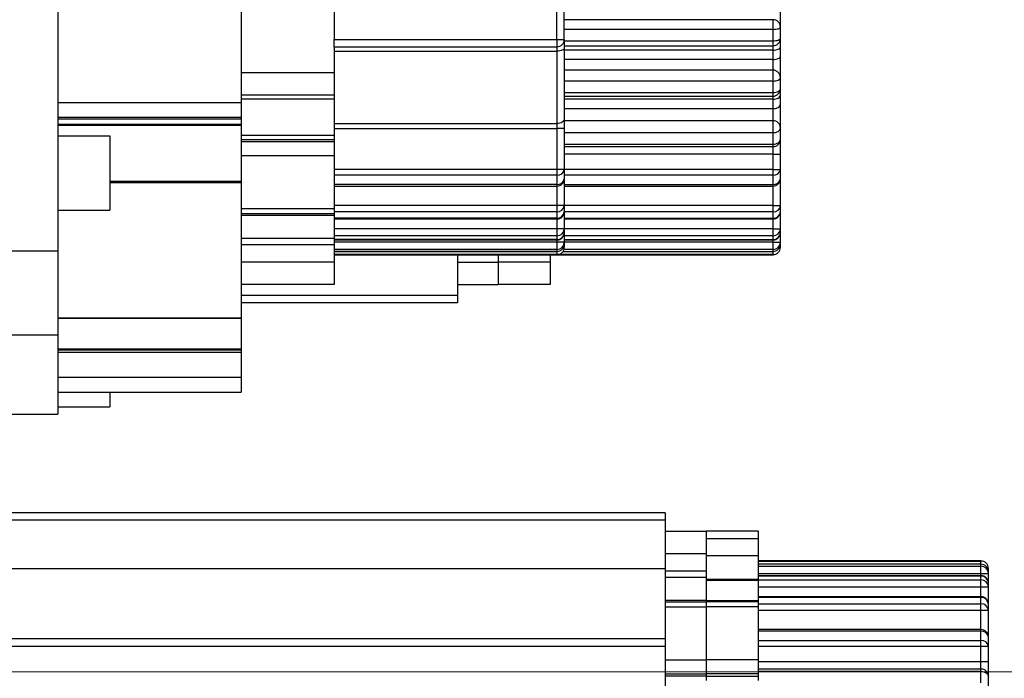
# Model space of a CAD drawing. Header units: millimetres. Extents: x -7 to 844, y 0 to 594.
# Tile 45 of 137: x 282 to 292, y 311 to 318. Entities that reach past the tile are written whole.
import ezdxf

# ---------------------------------------------------------------- set-up
doc = ezdxf.new("R2010")
doc.units = ezdxf.units.MM
doc.styles.add('SLDTEXTSTYLE2', font='HYSWLONGFANGSONG.TTF', dxfattribs={"bigfont": 'bigfont'})
doc.styles.add('SLDTEXTSTYLE3', font='HYSWLONGFANGSONG.TTF')
doc.dimstyles.new('SLDDIMSTYLE13', dxfattribs={"dimtxt": 9.875366, "dimasz": 4.884615, "dimexe": 0, "dimexo": 0.0625, "dimgap": 2.468842, "dimtad": 0, "dimtih": 1, "dimtoh": 1, "dimlfac": 5, "dimrnd": 1e-09, "dimzin": 12, "dimdsep": 46, "dimtxsty": 'SLDTEXTSTYLE3', "dimblk1": 'NONE', "dimblk2": 'NONE', "dimsah": 1, "dimcen": 0, "dimadec": 0, "dimazin": 3, "dimtfac": 1, "dimtdec": 3, "dimtofl": 0, "dimtmove": 0, "dimatfit": 3, "dimldrblk": 'NONE', "dimfxl": 1, "dimfrac": 2, "dimtolj": 1, "dimtzin": 12, "dimarcsym": 0})
doc.dimstyles.new('SLDDIMSTYLE14', dxfattribs={"dimtxt": 9.875366, "dimasz": 4.884615, "dimexe": 0, "dimexo": 0.0625, "dimgap": 2.468842, "dimtad": 0, "dimtih": 1, "dimtoh": 1, "dimlfac": 5, "dimrnd": 1e-09, "dimzin": 12, "dimdsep": 46, "dimtxsty": 'SLDTEXTSTYLE3', "dimblk1": 'NONE', "dimblk2": 'NONE', "dimsah": 1, "dimcen": 0, "dimadec": 0, "dimazin": 3, "dimtfac": 1, "dimtdec": 3, "dimtmove": 0, "dimatfit": 3, "dimldrblk": 'NONE', "dimfxl": 1, "dimfrac": 2, "dimtolj": 1, "dimtzin": 12, "dimarcsym": 0})
doc.dimstyles.new('SLDDIMSTYLE15', dxfattribs={"dimtxt": 9.875366, "dimasz": 4.884615, "dimexe": 0, "dimexo": 0.0625, "dimgap": 2.468842, "dimtad": 0, "dimtih": 1, "dimtoh": 1, "dimlfac": 5, "dimrnd": 1e-09, "dimzin": 12, "dimdsep": 46, "dimtxsty": 'SLDTEXTSTYLE3', "dimblk1": 'NONE', "dimblk2": 'NONE', "dimsah": 1, "dimcen": 0, "dimadec": 0, "dimazin": 3, "dimtfac": 1, "dimtdec": 3, "dimtmove": 0, "dimatfit": 3, "dimldrblk": 'NONE', "dimfxl": 1, "dimfrac": 2, "dimtolj": 1, "dimtzin": 12, "dimarcsym": 0})
doc.dimstyles.new('SLDDIMSTYLE2', dxfattribs={"dimtxt": 8.4646, "dimasz": 4.884615, "dimexe": 0, "dimexo": 0.0625, "dimgap": 2.11615, "dimtad": 2, "dimlfac": 13, "dimrnd": 1e-09, "dimzin": 12, "dimdsep": 46, "dimtxsty": 'SLDTEXTSTYLE3', "dimsah": 1, "dimcen": 0.09, "dimadec": 0, "dimazin": 3, "dimtfac": 1, "dimtdec": 3, "dimtofl": 0, "dimtmove": 0, "dimatfit": 3, "dimfxl": 1, "dimfrac": 2, "dimtolj": 1, "dimtzin": 12, "dimarcsym": 0})
doc.dimstyles.new('SLDDIMSTYLE8', dxfattribs={"dimtxt": 9.875366, "dimasz": 4.884615, "dimexe": 0, "dimexo": 0.0625, "dimgap": 2.468842, "dimtad": 0, "dimtih": 1, "dimtoh": 1, "dimlfac": 3, "dimrnd": 1e-09, "dimzin": 12, "dimdsep": 46, "dimtxsty": 'SLDTEXTSTYLE3', "dimblk1": 'NONE', "dimblk2": 'NONE', "dimsah": 1, "dimcen": 0, "dimadec": 0, "dimazin": 3, "dimtol": 1, "dimtp": 0.015, "dimtfac": 1, "dimtdec": 3, "dimtmove": 0, "dimatfit": 3, "dimldrblk": 'NONE', "dimfxl": 1, "dimfrac": 2, "dimtolj": 1, "dimtzin": 12, "dimarcsym": 0})

# ---------------------------------------------------------------- blocks, each defined once
blk = doc.blocks.new('_D_11')
at = {"color": 7, "linetype": 'Continuous', "lineweight": 18}
for p, q in [((280.678, 300.759), (280.678, 341.625)), ((304.139, 165.644), (304.139, 341.625)), ((304.139, 340.625), (280.678, 340.625))]:
    blk.add_line(p, q, dxfattribs=at)
for points in [[(280.678, 340.625), (285.562, 339.873), (285.562, 341.376)], [(304.139, 340.625), (299.255, 341.376), (299.255, 339.873)]]:
    blk.add_solid(points, dxfattribs=at)
at = {"color": 7, "linetype": 'Continuous', "lineweight": 18, "insert": (286.852, 350.857), "char_height": 7.9375, "attachment_point": 1, "style": 'SLDTEXTSTYLE3'}
blk.add_mtext('305', dxfattribs=at)
blk = doc.blocks.new('_D_14')
at = {"color": 7, "linetype": 'Continuous', "lineweight": 18}
for p, q in [((270.947, 324.028), (409.462, 324.028)), ((408.462, 324.028), (408.462, 310.952)), ((258.193, 310.952), (409.462, 310.952))]:
    blk.add_line(p, q, dxfattribs=at)
for points in [[(408.462, 324.028), (407.71, 319.144), (409.213, 319.144)], [(408.462, 310.952), (409.213, 315.836), (407.71, 315.836)]]:
    blk.add_solid(points, dxfattribs=at)
at = {"color": 7, "linetype": 'Continuous', "lineweight": 18, "insert": (398.23, 311.934), "char_height": 7.9375, "attachment_point": 1, "rotation": 90, "style": 'SLDTEXTSTYLE3'}
blk.add_mtext('170', dxfattribs=at)
blk = doc.blocks.new('_D_15')
at = {"color": 7, "linetype": 'Continuous', "lineweight": 18}
for p, q in [((258.193, 310.952), (409.462, 310.952)), ((408.462, 310.952), (408.462, 295.567)), ((285.87, 295.567), (409.462, 295.567))]:
    blk.add_line(p, q, dxfattribs=at)
for points in [[(408.462, 310.952), (407.71, 306.067), (409.213, 306.067)], [(408.462, 295.567), (409.213, 300.452), (407.71, 300.452)]]:
    blk.add_solid(points, dxfattribs=at)
at = {"color": 7, "linetype": 'Continuous', "lineweight": 18, "insert": (398.23, 297.703), "char_height": 7.9375, "attachment_point": 1, "rotation": 90, "style": 'SLDTEXTSTYLE3'}
blk.add_mtext('200', dxfattribs=at)
blk = doc.blocks.new('_D_28')
at = {"color": 7, "linetype": 'Continuous', "lineweight": 18}
blk.add_line((754.604, 285.289), (748.254, 285.289), dxfattribs=at)
at = {"color": 7, "linetype": 'Continuous', "lineweight": 18, "char_height": 9.2604, "attachment_point": 1}
for s, insert, style in [('10H7深15', (669.173, 320.457), 'SLDTEXTSTYLE2'), ('%%c', (657.557, 320.457), 'SLDTEXTSTYLE3'), ('Depth 15', (665.328, 308.23), 'SLDTEXTSTYLE3')]:
    blk.add_mtext(s, dxfattribs=dict(at, insert=insert, style=style))
blk = doc.blocks.new('_None')
blk = doc.blocks.new('_D_45')
at = {"color": 7, "linetype": 'Continuous', "lineweight": 18}
blk.add_line((521.285, 333.673), (471.743, 333.673), dxfattribs=at)
at = {"color": 7, "linetype": 'Continuous', "lineweight": 18, "char_height": 9.2604, "attachment_point": 1}
for s, insert, style in [('H8通', (502.411, 345.611), 'SLDTEXTSTYLE2'), ('%%c', (482.152, 345.611), 'SLDTEXTSTYLE3'), ('2-', (471.743, 345.611), 'SLDTEXTSTYLE3'), ('30', (493.768, 345.611), 'SLDTEXTSTYLE3')]:
    blk.add_mtext(s, dxfattribs=dict(at, insert=insert, style=style))
blk = doc.blocks.new('_D_46')
at = {"color": 7, "linetype": 'Continuous', "lineweight": 18}
blk.add_line((688.896, 334.435), (722.792, 334.435), dxfattribs=at)
at = {"color": 7, "linetype": 'Continuous', "lineweight": 18, "attachment_point": 1}
for s, insert, char_height, style in [('通', (714.149, 346.373), 9.26, 'SLDTEXTSTYLE2'), ('8-', (690.483, 346.373), 9.2604, 'SLDTEXTSTYLE3'), ('M20', (700.893, 346.373), 9.2604, 'SLDTEXTSTYLE3')]:
    blk.add_mtext(s, dxfattribs=dict(at, insert=insert, char_height=char_height, style=style))
blk = doc.blocks.new('_D_55')
at = {"color": 7, "linetype": 'Continuous', "lineweight": 18}
blk.add_line((512.91, 531.632), (472.011, 531.632), dxfattribs=at)
at = {"color": 7, "linetype": 'Continuous', "lineweight": 18, "attachment_point": 1}
for s, insert, char_height, style in [('通', (502.68, 543.569), 9.26, 'SLDTEXTSTYLE2'), ('%%c', (482.421, 543.569), 9.2604, 'SLDTEXTSTYLE3'), ('8-', (472.011, 543.569), 9.2604, 'SLDTEXTSTYLE3'), ('22', (494.037, 543.569), 9.2604, 'SLDTEXTSTYLE3')]:
    blk.add_mtext(s, dxfattribs=dict(at, insert=insert, char_height=char_height, style=style))

msp = doc.modelspace()

# ---------------------------------------------------------------- linework, layer by layer
at = {"color": 7, "linetype": 'Continuous', "lineweight": 25}
for p, q in [((281.923803, 321.926907), (281.923803, 315.311523)), ((287.093034, 317.50383), (287.093034, 319.734599)), ((287.169957, 317.50383), (287.169957, 319.734599)), ((284.785342, 318.074069), (284.785342, 317.50383)), ((289.408426, 317.630753), (289.408426, 317.82633)), ((283.823803, 317.784138), (283.823803, 316.849984)), ((289.331503, 317.707676), (287.169957, 317.707676)), ((289.331503, 317.607495), (289.331503, 317.707676)), ((289.331503, 317.489396), (289.331503, 317.607495)), ((289.408426, 317.515369), (289.408426, 317.630753)), ((284.785342, 317.50383), (287.093034, 317.50383)), ((284.785342, 317.426907), (284.785342, 317.50383)), ((287.093034, 317.50383), (287.169957, 317.50383)), ((287.093034, 317.50383), (287.093034, 317.426907)), ((287.169957, 317.50383), (287.169957, 317.413446)), ((289.331503, 317.438446), (289.331503, 317.489396)), ((289.408426, 317.424407), (289.408426, 317.515369)), ((284.785342, 317.426907), (287.093034, 317.426907)), ((284.785342, 317.426907), (284.785342, 317.157676)), ((284.785342, 317.381715), (287.093034, 317.381715)), ((287.093034, 317.426907), (287.093034, 317.381715)), ((287.093034, 317.381715), (287.093034, 316.630657)), ((287.169957, 317.438446), (289.331503, 317.438446)), ((287.169957, 317.413446), (287.169957, 316.681646)), ((289.331503, 317.392965), (289.331503, 317.438446)), ((289.331503, 317.295465), (289.331503, 317.392965)), ((289.408426, 317.329407), (289.408426, 317.424407)), ((289.331503, 317.184599), (289.331503, 317.295465)), ((289.408426, 317.107676), (289.408426, 317.329407)), ((289.331503, 317.184599), (287.169957, 317.184599)), ((289.331503, 317.072111), (289.331503, 317.184599)), ((284.785342, 317.157676), (283.823803, 317.157676)), ((284.785342, 317.157676), (284.785342, 316.926907)), ((289.408426, 316.992292), (289.408426, 317.107676)), ((289.331503, 316.954011), (289.331503, 317.072111)), ((289.408426, 316.927484), (289.408426, 316.992292)), ((284.785342, 316.926907), (283.823803, 316.926907)), ((283.823803, 316.886843), (284.785342, 316.886843)), ((284.785342, 316.926907), (284.785342, 316.886843)), ((284.785342, 316.886843), (284.785342, 316.511586)), ((287.169957, 316.915369), (289.331503, 316.915369)), ((289.331503, 316.915369), (289.331503, 316.954011)), ((289.331503, 316.882965), (289.331503, 316.915369)), ((289.331503, 316.785465), (289.331503, 316.882965)), ((289.408426, 316.832484), (289.408426, 316.927484)), ((281.923803, 316.849984), (283.823803, 316.849984)), ((283.823803, 316.849984), (283.823803, 316.696138)), ((289.331503, 316.661523), (289.331503, 316.785465)), ((289.408426, 316.584599), (289.408426, 316.832484)), ((281.923803, 316.696138), (283.823803, 316.696138)), ((281.923803, 316.680753), (283.823803, 316.680753)), ((283.823803, 316.696138), (283.823803, 316.680753)), ((283.823803, 316.680753), (283.823803, 316.62495)), ((287.169957, 316.681646), (287.169957, 316.579669)), ((281.923803, 316.62495), (283.823803, 316.62495)), ((281.923803, 316.613419), (283.823803, 316.613419)), ((283.823803, 316.62495), (283.823803, 316.613419)), ((283.823803, 316.613419), (283.823803, 316.03622)), ((284.785342, 316.630657), (287.093034, 316.630657)), ((284.785342, 316.579669), (287.093034, 316.579669)), ((287.093034, 316.630657), (287.093034, 316.579669)), ((287.169957, 316.579669), (287.093034, 316.579669)), ((287.093034, 316.579669), (287.093034, 316.156418)), ((289.331503, 316.661523), (287.169957, 316.661523)), ((287.169957, 316.579669), (287.169957, 316.156418)), ((289.331503, 316.536726), (289.331503, 316.661523)), ((289.408426, 316.469215), (289.408426, 316.584599)), ((281.923803, 316.50383), (282.462265, 316.50383)), ((282.462265, 316.50383), (282.462265, 315.734599)), ((283.823803, 316.511586), (284.785342, 316.511586)), ((283.823803, 316.466743), (284.785342, 316.466743)), ((284.785342, 316.511586), (284.785342, 316.466743)), ((284.785342, 316.466743), (284.785342, 316.443502)), ((289.331503, 316.418627), (289.331503, 316.536726)), ((289.408426, 316.315369), (289.408426, 316.469215)), ((284.785342, 316.443502), (283.823803, 316.443502)), ((284.785342, 316.443502), (284.785342, 316.298454)), ((287.169957, 316.392292), (289.331503, 316.392292)), ((289.331503, 316.392292), (289.331503, 316.418627)), ((289.331503, 316.315369), (289.331503, 316.392292)), ((284.785342, 316.298454), (283.823803, 316.298454)), ((284.785342, 316.298454), (284.785342, 315.74742)), ((289.331503, 316.315369), (289.408426, 316.315369)), ((289.331503, 316.156418), (289.331503, 316.315369)), ((289.408426, 316.156418), (289.408426, 316.315369)), ((287.093034, 316.156418), (284.785342, 316.156418)), ((287.093034, 316.098469), (284.785342, 316.098469)), ((287.169957, 316.156418), (287.093034, 316.156418)), ((287.093034, 316.156418), (287.093034, 316.098469)), ((287.093034, 316.098469), (287.093034, 316.000057)), ((287.169957, 316.156418), (287.169957, 316.060268)), ((287.169957, 316.060268), (287.169957, 315.783551)), ((289.331503, 316.156418), (289.408426, 316.156418)), ((289.331503, 316.098469), (289.331503, 316.156418)), ((289.331503, 316.000057), (289.331503, 316.098469)), ((289.408426, 316.060268), (289.408426, 316.156418)), ((289.408426, 315.783551), (289.408426, 316.060268)), ((283.823803, 316.03622), (283.823803, 316.020087)), ((283.823803, 316.020087), (283.823803, 314.620453)), ((287.093034, 316.000057), (284.785342, 316.000057)), ((284.785342, 315.983345), (287.093034, 315.983345)), ((287.169957, 315.983345), (289.331503, 315.983345)), ((287.093034, 315.783551), (284.785342, 315.783551)), ((287.093034, 315.783551), (287.093034, 315.716829)), ((287.169957, 315.783551), (287.093034, 315.783551)), ((287.169957, 315.783551), (287.169957, 315.720401)), ((289.331503, 315.783551), (289.408426, 315.783551)), ((289.331503, 315.716829), (289.331503, 315.783551)), ((289.408426, 315.720401), (289.408426, 315.783551)), ((281.923803, 315.734599), (282.462265, 315.734599)), ((284.785342, 315.74742), (283.823803, 315.74742)), ((284.785342, 315.696138), (283.823803, 315.696138)), ((283.823803, 315.681715), (284.785342, 315.681715)), ((284.785342, 315.74742), (284.785342, 315.696138)), ((287.093034, 315.716829), (284.785342, 315.716829)), ((284.785342, 315.696138), (284.785342, 315.681715)), ((284.785342, 315.681715), (284.785342, 315.445905)), ((287.093034, 315.652194), (284.785342, 315.652194)), ((287.093034, 315.716829), (287.093034, 315.652194)), ((287.169957, 315.720401), (287.169957, 315.541977)), ((289.331503, 315.652194), (289.331503, 315.716829)), ((289.408426, 315.541977), (289.408426, 315.720401)), ((284.785342, 315.643478), (287.093034, 315.643478)), ((287.169957, 315.643478), (289.331503, 315.643478)), ((283.823803, 315.445905), (284.785342, 315.445905)), ((287.093034, 315.541977), (284.785342, 315.541977)), ((287.093034, 315.469571), (284.785342, 315.469571)), ((284.785342, 315.445905), (284.785342, 315.378388)), ((287.169957, 315.541977), (287.093034, 315.541977)), ((287.093034, 315.541977), (287.093034, 315.469571)), ((287.093034, 315.469571), (287.093034, 315.429674)), ((287.169957, 315.541977), (287.169957, 315.502997)), ((287.169957, 315.502997), (287.169957, 315.401984)), ((289.331503, 315.541977), (289.408426, 315.541977)), ((289.331503, 315.469571), (289.331503, 315.541977)), ((289.331503, 315.429674), (289.331503, 315.469571)), ((289.408426, 315.502997), (289.408426, 315.541977)), ((289.408426, 315.401984), (289.408426, 315.502997)), ((283.823803, 315.378388), (284.785342, 315.378388)), ((287.093034, 315.429674), (284.785342, 315.429674)), ((284.785342, 315.426074), (287.093034, 315.426074)), ((287.093034, 315.401984), (284.785342, 315.401984)), ((284.785342, 315.378388), (284.785342, 315.196138)), ((287.093034, 315.401984), (287.093034, 315.326284)), ((287.169957, 315.401984), (287.093034, 315.401984)), ((287.169957, 315.426074), (289.331503, 315.426074)), ((287.169957, 315.401984), (287.169957, 315.383278)), ((287.169957, 315.383278), (287.169957, 315.350493)), ((287.169957, 315.350493), (287.169957, 315.349984)), ((289.331503, 315.401984), (289.408426, 315.401984)), ((289.331503, 315.326284), (289.331503, 315.401984)), ((289.408426, 315.383278), (289.408426, 315.401984)), ((289.408426, 315.350493), (289.408426, 315.383278)), ((289.408426, 315.349984), (289.408426, 315.350493)), ((281.154573, 315.311523), (281.923803, 315.311523)), ((281.923803, 315.311523), (281.923803, 314.442292)), ((287.093034, 315.326284), (284.785342, 315.326284)), ((287.093034, 315.307138), (284.785342, 315.307138)), ((284.785342, 315.306355), (287.093034, 315.306355)), ((287.093034, 315.273582), (284.785342, 315.273582)), ((284.785342, 315.273061), (287.093034, 315.273061)), ((286.062273, 315.273061), (286.062273, 314.849984)), ((286.485349, 315.273061), (286.485349, 315.196138)), ((287.023811, 315.273061), (287.023811, 315.196138)), ((287.093034, 315.326284), (287.093034, 315.307138)), ((287.093034, 315.273061), (289.331503, 315.273061)), ((287.156387, 315.306355), (289.331503, 315.306355)), ((289.331503, 315.307138), (289.331503, 315.326284)), ((284.785342, 315.196138), (283.823803, 315.196138)), ((284.785342, 315.196138), (284.785342, 314.965369)), ((286.062273, 315.196138), (286.485349, 315.196138)), ((286.485349, 315.196138), (286.485349, 314.965369)), ((287.023811, 315.196138), (286.485349, 315.196138)), ((287.023811, 315.196138), (287.023811, 314.965369)), ((284.785342, 314.965369), (283.823803, 314.965369)), ((286.062273, 314.965369), (286.485349, 314.965369)), ((287.023811, 314.965369), (286.485349, 314.965369)), ((286.062273, 314.849984), (286.062273, 314.773061)), ((286.062273, 314.773061), (283.823803, 314.773061)), ((281.923803, 314.620453), (283.823803, 314.620453)), ((281.923803, 314.616725), (283.823803, 314.616725)), ((283.823803, 314.620453), (283.823803, 314.616725)), ((283.823803, 314.616725), (283.823803, 314.298756)), ((281.923803, 314.442292), (281.923803, 313.619215)), ((281.923803, 314.298756), (283.823803, 314.298756)), ((281.923803, 314.286956), (283.823803, 314.286956)), ((281.923803, 314.261701), (283.823803, 314.261701)), ((283.823803, 314.298756), (283.823803, 314.286956)), ((283.823803, 314.286956), (283.823803, 314.261701)), ((283.823803, 314.261701), (283.823803, 314.00383)), ((281.923803, 314.00383), (283.823803, 314.00383)), ((283.823803, 314.00383), (283.823803, 313.849984)), ((281.923803, 313.849984), (283.823803, 313.849984)), ((282.462265, 313.849984), (282.462265, 313.696138)), ((281.154573, 313.619215), (281.923803, 313.619215)), ((281.923803, 313.696138), (282.462265, 313.696138)), ((288.216119, 312.599984), (274.100734, 312.599984)), ((288.216119, 312.599984), (288.216119, 312.523061)), ((288.216119, 312.523061), (274.100734, 312.523061)), ((288.216119, 312.523061), (288.216119, 312.023061)), ((288.216119, 312.407676), (288.639196, 312.407676)), ((288.639196, 312.407676), (288.639196, 312.176907)), ((289.177657, 312.407676), (288.639196, 312.407676)), ((289.177657, 312.407676), (289.177657, 312.330753)), ((289.177657, 312.330753), (288.639196, 312.330753)), ((289.177657, 312.330753), (289.177657, 312.157676)), ((288.216119, 312.176907), (288.639196, 312.176907)), ((288.639196, 312.176907), (288.639196, 311.994657)), ((288.639196, 312.157676), (289.177657, 312.157676)), ((289.177657, 312.157676), (289.177657, 311.907676)), ((291.485349, 312.099984), (289.177657, 312.099984)), ((289.177657, 312.099463), (291.485349, 312.099463)), ((288.216119, 312.023061), (288.216119, 311.292292)), ((288.639196, 311.994657), (288.216119, 311.994657)), ((288.639196, 311.994657), (288.639196, 311.92714)), ((291.485349, 312.06669), (289.177657, 312.06669)), ((291.485349, 312.065907), (289.177657, 312.065907)), ((289.177657, 312.046761), (291.485349, 312.046761)), ((291.485349, 312.046761), (291.485349, 312.065907)), ((291.485349, 311.971061), (291.485349, 312.046761)), ((291.562273, 312.022552), (291.562273, 312.023061)), ((291.562273, 311.989767), (291.562273, 312.022552)), ((291.562273, 311.971061), (291.562273, 311.989767)), ((288.639196, 311.92714), (288.216119, 311.92714)), ((288.639196, 311.92714), (288.639196, 311.69133)), ((289.177657, 311.907676), (288.639196, 311.907676)), ((289.177657, 311.897642), (288.639196, 311.897642)), ((289.177657, 311.971061), (291.485349, 311.971061)), ((291.485349, 311.946971), (289.177657, 311.946971)), ((291.485349, 311.943371), (289.177657, 311.943371)), ((289.177657, 311.907676), (289.177657, 311.897642)), ((289.177657, 311.903474), (291.485349, 311.903474)), ((289.177657, 311.897642), (289.177657, 311.691331)), ((291.485349, 311.971061), (291.562273, 311.971061)), ((291.485349, 311.903474), (291.485349, 311.943371)), ((291.485349, 311.831068), (291.485349, 311.903474)), ((291.562273, 311.870048), (291.562273, 311.971061)), ((289.177657, 311.831068), (291.485349, 311.831068)), ((291.485349, 311.831068), (291.562273, 311.831068)), ((291.562273, 311.831068), (291.562273, 311.870048)), ((291.562273, 311.652644), (291.562273, 311.831068)), ((288.639196, 311.69133), (288.216119, 311.69133)), ((288.216119, 311.676907), (288.639196, 311.676907)), ((288.639196, 311.691331), (289.177657, 311.691331)), ((288.639196, 311.69133), (288.639196, 311.676907)), ((288.639196, 311.676907), (288.639196, 311.625625)), ((289.177657, 311.676907), (288.639196, 311.676907)), ((291.485349, 311.729567), (289.177657, 311.729567)), ((291.485349, 311.720851), (289.177657, 311.720851)), ((289.177657, 311.691331), (289.177657, 311.676907)), ((289.177657, 311.676907), (289.177657, 311.625625)), ((291.485349, 311.656216), (291.485349, 311.720851)), ((288.216119, 311.625625), (288.639196, 311.625625)), ((288.639196, 311.625625), (288.639196, 311.074591)), ((289.177657, 311.625625), (288.639196, 311.625625)), ((289.177657, 311.656216), (291.485349, 311.656216)), ((289.177657, 311.625625), (289.177657, 311.074588)), ((289.177657, 311.589494), (291.485349, 311.589494)), ((291.485349, 311.589494), (291.485349, 311.656216)), ((291.485349, 311.589494), (291.562273, 311.589494)), ((291.562273, 311.589494), (291.562273, 311.652644)), ((291.562273, 311.312777), (291.562273, 311.589494)), ((291.485349, 311.3897), (289.177657, 311.3897)), ((291.485349, 311.372988), (289.177657, 311.372988)), ((291.485349, 311.274576), (291.485349, 311.372988)), ((288.216119, 311.292292), (274.100734, 311.292292)), ((288.216119, 311.292292), (288.216119, 311.215369)), ((289.177657, 311.274576), (291.485349, 311.274576)), ((291.485349, 311.216627), (291.485349, 311.274576)), ((291.562273, 311.216627), (291.562273, 311.312777)), ((288.216119, 311.215369), (274.100734, 311.215369)), ((288.216119, 311.215369), (288.216119, 310.752848)), ((289.177657, 311.216627), (291.485349, 311.216627)), ((291.485349, 311.057676), (291.485349, 311.216627)), ((291.485349, 311.216627), (291.562273, 311.216627)), ((291.562273, 311.057676), (291.562273, 311.216627)), ((288.216119, 311.074591), (288.639196, 311.074591)), ((288.639196, 311.074591), (288.639196, 310.929543)), ((289.177657, 311.074588), (288.639196, 311.074588)), ((289.177657, 311.074588), (289.177657, 310.929541)), ((289.177657, 311.057676), (291.485349, 311.057676)), ((291.485349, 310.980753), (289.177657, 310.980753)), ((291.485349, 310.980753), (291.485349, 311.057676)), ((291.485349, 311.057676), (291.562273, 311.057676)), ((291.485349, 310.954418), (291.485349, 310.980753)), ((291.562273, 310.90383), (291.562273, 311.057676)), ((288.216119, 310.929543), (288.639196, 310.929543)), ((288.639196, 310.906302), (288.216119, 310.906302)), ((288.639196, 310.929543), (288.639196, 310.906302)), ((289.177657, 310.929541), (288.639196, 310.929541)), ((288.639196, 310.906415), (289.177657, 310.906415)), ((288.639196, 310.906302), (288.639196, 310.861459)), ((291.485349, 310.954418), (289.177657, 310.954418)), ((289.177657, 310.929541), (289.177657, 310.906415)), ((289.177657, 310.906415), (289.177657, 310.86157)), ((291.485349, 310.836319), (291.485349, 310.954418)), ((291.562273, 310.788446), (291.562273, 310.90383))]:
    msp.add_line(p, q, dxfattribs=at)
at = {"color": 8, "linetype": 'Continuous', "lineweight": 25}
for p, q in [((289.331503, 317.607495), (287.169957, 317.607495)), ((287.169957, 317.489396), (289.331503, 317.489396)), ((289.331503, 317.392965), (287.169957, 317.392965)), ((289.331503, 317.295465), (287.169957, 317.295465)), ((289.331503, 317.072111), (287.169957, 317.072111)), ((287.169957, 316.954011), (289.331503, 316.954011)), ((289.331503, 316.882965), (287.169957, 316.882965)), ((289.331503, 316.785465), (287.169957, 316.785465)), ((289.331503, 316.536726), (287.169957, 316.536726)), ((287.169957, 316.418627), (289.331503, 316.418627)), ((289.331503, 316.315369), (287.169957, 316.315369)), ((289.331503, 316.156418), (287.169957, 316.156418)), ((289.331503, 316.098469), (287.169957, 316.098469)), ((282.462265, 316.03622), (283.823803, 316.03622)), ((282.462265, 316.020087), (283.823803, 316.020087)), ((287.093034, 316.000057), (287.093034, 315.983345)), ((287.093034, 315.983345), (287.093034, 315.783551)), ((287.169957, 316.000057), (289.331503, 316.000057)), ((289.331503, 315.983345), (289.331503, 316.000057)), ((289.331503, 315.783551), (289.331503, 315.983345)), ((289.331503, 315.783551), (287.169957, 315.783551)), ((287.093034, 315.652194), (287.093034, 315.643478)), ((289.331503, 315.716829), (287.169957, 315.716829)), ((287.169957, 315.652194), (289.331503, 315.652194)), ((289.331503, 315.643478), (289.331503, 315.652194)), ((287.093034, 315.643478), (287.093034, 315.541977)), ((289.331503, 315.541977), (289.331503, 315.643478)), ((289.331503, 315.541977), (287.169957, 315.541977)), ((289.331503, 315.469571), (287.169957, 315.469571)), ((287.093034, 315.429674), (287.093034, 315.426074)), ((287.093034, 315.426074), (287.093034, 315.401984)), ((287.169957, 315.350493), (287.162621, 315.350493)), ((287.169957, 315.429674), (289.331503, 315.429674)), ((289.331503, 315.401984), (287.169957, 315.401984)), ((289.331503, 315.426074), (289.331503, 315.429674)), ((289.331503, 315.401984), (289.331503, 315.426074)), ((289.40109, 315.350493), (289.408426, 315.350493)), ((287.093034, 315.307138), (287.093034, 315.306355)), ((287.093034, 315.306355), (287.093034, 315.273582)), ((287.093034, 315.273582), (287.093034, 315.273061)), ((289.331503, 315.273582), (287.101972, 315.273582)), ((287.15692, 315.307138), (289.331503, 315.307138)), ((289.331503, 315.326284), (287.166215, 315.326284)), ((289.331503, 315.306355), (289.331503, 315.307138)), ((289.331503, 315.273582), (289.331503, 315.306355)), ((289.331503, 315.273061), (289.331503, 315.273582)), ((286.062273, 314.849984), (283.823803, 314.849984)), ((272.485342, 314.442292), (281.923803, 314.442292)), ((291.485349, 312.099463), (291.485349, 312.099984)), ((291.485349, 312.06669), (291.485349, 312.099463)), ((274.716119, 312.023061), (288.216119, 312.023061)), ((291.485349, 312.065907), (291.485349, 312.06669)), ((291.554936, 312.022552), (291.562273, 312.022552)), ((291.485349, 311.946971), (291.485349, 311.971061)), ((291.485349, 311.943371), (291.485349, 311.946971)), ((291.485349, 311.729567), (291.485349, 311.831068)), ((291.485349, 311.720851), (291.485349, 311.729567)), ((291.485349, 311.3897), (291.485349, 311.589494)), ((291.485349, 311.372988), (291.485349, 311.3897))]:
    msp.add_line(p, q, dxfattribs=at)
at = {"color": 7, "linetype": 'Continuous', "lineweight": 25, "flags": 128}
for points in [[(289.331503, 317.607495), (289.34651, 317.607942), (289.36094, 317.609266), (289.374239, 317.611415), (289.385896, 317.614307), (289.395462, 317.617832), (289.402571, 317.621853), (289.406948, 317.626216), (289.408426, 317.630753)], [(289.331503, 317.489396), (289.34651, 317.489895), (289.36094, 317.491373), (289.374239, 317.493773), (289.385896, 317.497003), (289.395462, 317.500939), (289.402571, 317.505429), (289.406948, 317.510302), (289.408426, 317.515369)], [(287.169957, 317.413446), (287.168479, 317.407255), (287.164102, 317.401303), (287.156993, 317.395817), (287.147427, 317.391009), (287.13577, 317.387062), (287.122471, 317.38413), (287.108041, 317.382325), (287.093034, 317.381715)], [(289.331503, 317.392965), (289.34651, 317.393569), (289.36094, 317.395358), (289.374239, 317.398264), (289.385896, 317.402174), (289.395462, 317.406939), (289.402571, 317.412375), (289.406948, 317.418273), (289.408426, 317.424407)], [(289.331503, 317.295465), (289.34651, 317.296117), (289.36094, 317.298049), (289.374239, 317.301185), (289.385896, 317.305406), (289.395462, 317.31055), (289.402571, 317.316418), (289.406948, 317.322785), (289.408426, 317.329407)], [(289.331503, 317.072111), (289.34651, 317.072794), (289.36094, 317.074818), (289.374239, 317.078105), (289.385896, 317.082528), (289.395462, 317.087917), (289.402571, 317.094066), (289.406948, 317.100738), (289.408426, 317.107676)], [(289.331503, 316.954011), (289.34651, 316.954747), (289.36094, 316.956925), (289.374239, 316.960463), (289.385896, 316.965223), (289.395462, 316.971024), (289.402571, 316.977642), (289.406948, 316.984824), (289.408426, 316.992292)], [(289.331503, 316.882965), (289.34651, 316.88382), (289.36094, 316.886354), (289.374239, 316.890468), (289.385896, 316.896004), (289.395462, 316.90275), (289.402571, 316.910447), (289.406948, 316.918799), (289.408426, 316.927484)], [(289.331503, 316.785465), (289.34651, 316.786368), (289.36094, 316.789044), (289.374239, 316.793389), (289.385896, 316.799236), (289.395462, 316.806362), (289.402571, 316.814491), (289.406948, 316.823311), (289.408426, 316.832484)], [(287.169957, 316.681646), (287.168479, 316.671699), (287.164102, 316.662133), (287.156993, 316.653318), (287.147427, 316.645592), (287.13577, 316.63925), (287.122471, 316.634539), (287.108041, 316.631637), (287.093034, 316.630657)], [(289.331503, 316.536726), (289.34651, 316.537646), (289.36094, 316.54037), (289.374239, 316.544794), (289.385896, 316.550748), (289.395462, 316.558002), (289.402571, 316.566279), (289.406948, 316.57526), (289.408426, 316.584599)], [(289.331503, 316.418627), (289.34651, 316.419599), (289.36094, 316.422477), (289.374239, 316.427152), (289.385896, 316.433444), (289.395462, 316.441109), (289.402571, 316.449856), (289.406948, 316.459346), (289.408426, 316.469215)], [(291.485349, 310.954418), (291.500356, 310.953446), (291.514787, 310.950568), (291.528086, 310.945893), (291.539742, 310.939601), (291.549309, 310.931936), (291.556417, 310.923189), (291.560794, 310.913699), (291.562273, 310.90383)]]:
    msp.add_lwpolyline(points, dxfattribs=at)
at = {"color": 7, "linetype": 'Continuous', "lineweight": 18}
for centre, radius, start, end in [((280.677657, 210.182292), 183.538462, 30, 171.45435339), ((354.464036, 253.210041), 98.135872, 20.78106045, 194.20803626)]:
    msp.add_arc(centre, radius, start, end, dxfattribs=at)
at = {"color": 7, "linetype": 'Continuous', "lineweight": 25}
for centre, radius, start, end in [((289.331503, 317.630753), 0.076923, 0, 90), ((287.093034, 317.50383), 0.076923, 270, 360), ((289.331503, 317.515369), 0.076923, 270, 0), ((289.331503, 317.107676), 0.076923, 0, 90), ((289.331503, 316.992292), 0.076923, 270, 0), ((289.331503, 316.584599), 0.076923, 0, 90), ((289.331503, 316.469215), 0.076923, 270, 0), ((287.101351, 316.167458), 0.069488, 263.1256029, 350.8577412), ((287.093034, 316.060268), 0.076923, 270, 0), ((287.100483, 316.069784), 0.070123, 263.9025125, 352.2006721), ((289.339821, 316.167458), 0.069488, 263.1256029, 350.8577412), ((289.331503, 316.060268), 0.076923, 270, 0), ((289.338952, 316.069784), 0.070123, 263.9025125, 352.2006721), ((287.097797, 315.789041), 0.072369, 266.2266869, 355.6487183), ((289.336266, 315.789041), 0.072369, 266.2266869, 355.6487183), ((287.093034, 315.720401), 0.076923, 270, 0), ((287.097145, 315.725037), 0.07296, 266.769912, 356.3566385), ((289.331503, 315.720401), 0.076923, 270, 0), ((289.335614, 315.725037), 0.07296, 266.769912, 356.3566385), ((287.095226, 315.544306), 0.074767, 268.3196575, 358.2147858), ((287.093034, 315.502997), 0.076923, 270, 0), ((287.094792, 315.504841), 0.075188, 268.6601981, 358.594398), ((289.333696, 315.544306), 0.074767, 268.3196575, 358.2147858), ((289.331503, 315.502997), 0.076923, 270, 0), ((289.333261, 315.504841), 0.075188, 268.6601981, 358.594398), ((287.093641, 315.4026), 0.076319, 269.5443734, 359.537009), ((287.093034, 315.383278), 0.076923, 270, 0), ((287.093424, 315.383672), 0.076534, 269.708259, 359.7052573), ((287.09304, 315.350499), 0.076917, 269.9955389, 359.9955382), ((287.093034, 315.349984), 0.076923, 270, 0), ((289.33211, 315.4026), 0.076319, 269.5443734, 359.537009), ((289.331503, 315.383278), 0.076923, 270, 0), ((289.331893, 315.383672), 0.076534, 269.708259, 359.7052573), ((289.331509, 315.350499), 0.076917, 269.9955389, 359.9955382), ((289.331503, 315.349984), 0.076923, 270, 0), ((291.485349, 312.023061), 0.076923, 0, 90), ((291.485355, 312.022546), 0.076917, 0.0044618, 90.0044611), ((291.485349, 311.989767), 0.076923, 0, 90), ((291.485739, 311.989373), 0.076534, 0.2947427, 90.291741), ((291.485956, 311.970445), 0.076319, 0.462991, 90.4556266), ((291.485349, 311.870048), 0.076923, 0, 90), ((291.487107, 311.868204), 0.075188, 1.405602, 91.3398019), ((291.487542, 311.828739), 0.074767, 1.7852142, 91.6803425), ((291.485349, 311.652644), 0.076923, 0, 90), ((291.48946, 311.648008), 0.07296, 3.6433615, 93.230088), ((291.490112, 311.584004), 0.072369, 4.3512817, 93.7733131), ((291.485349, 311.312777), 0.076923, 0, 90), ((291.492798, 311.303261), 0.070123, 7.7993279, 96.0974875), ((291.493667, 311.205587), 0.069488, 9.1422588, 96.8743971), ((291.485349, 310.90383), 0.076923, 0, 90)]:
    msp.add_arc(centre, radius, start, end, dxfattribs=at)

# ---------------------------------------------------------------- dimensions: what is measured, and where the dimension line sits
at = {"color": 7, "linetype": 'Continuous', "lineweight": 18}
for p1, text, dimstyle, picture, middle in [((3.286, 2.923341), '8-<>通', 'SLDDIMSTYLE15', '_D_55', (491.667114, 539.014431)), ((4.915706, 3.435323), '2-<>H8通', 'SLDDIMSTYLE13', '_D_45', (495.719839, 341.056069))]:
    dim = msp.add_diameter_dim_2p(p1=p1, p2=(0, 0), text=text, dimstyle=dimstyle, dxfattribs=at)
    dim.commit()
    dim.dimension.update_dxf_attribs({"geometry": picture, "text_midpoint": middle, "dimtype": 163})
dim = msp.add_linear_dim(base=(280.677657, 340.624627), p1=(304.139196, 165.64383), p2=(280.677657, 300.759215), dimstyle='SLDDIMSTYLE2', dxfattribs=at)
dim.commit()
dim.dimension.update_dxf_attribs({"geometry": '_D_11', "text_midpoint": (292.408426, 340.624627), "dimtype": 160})
for p1, text, dimstyle, picture, middle in [((3.431977, 2.05165), '8-M20通', 'SLDDIMSTYLE14', '_D_46', (706.637658, 340.548883)), ((3.197717, 0.941065), '%%c10H7深15\\PDepth 15', 'SLDDIMSTYLE8', '_D_28', (680.650764, 308.580071))]:
    dim = msp.add_diameter_dim_2p(p1=p1, p2=(0, 0), text=text, dimstyle=dimstyle, override={"dimpost": '<>'}, dxfattribs=at)
    dim.commit()
    dim.dimension.update_dxf_attribs({"geometry": picture, "text_midpoint": middle, "dimtype": 163})
for base, p1, p2, picture, middle in [((408.461635, 310.951523), (270.94688, 324.028446), (258.192944, 310.951523), '_D_14', (408.461635, 317.489984)), ((408.461635, 295.566907), (258.192944, 310.951523), (285.869965, 295.566907), '_D_15', (408.461635, 303.259215))]:
    dim = msp.add_linear_dim(base=base, p1=p1, p2=p2, angle=90, dimstyle='SLDDIMSTYLE2', dxfattribs=at)
    dim.commit()
    dim.dimension.update_dxf_attribs({"geometry": picture, "text_midpoint": middle, "dimtype": 160})

doc.saveas('drawing.dxf')
